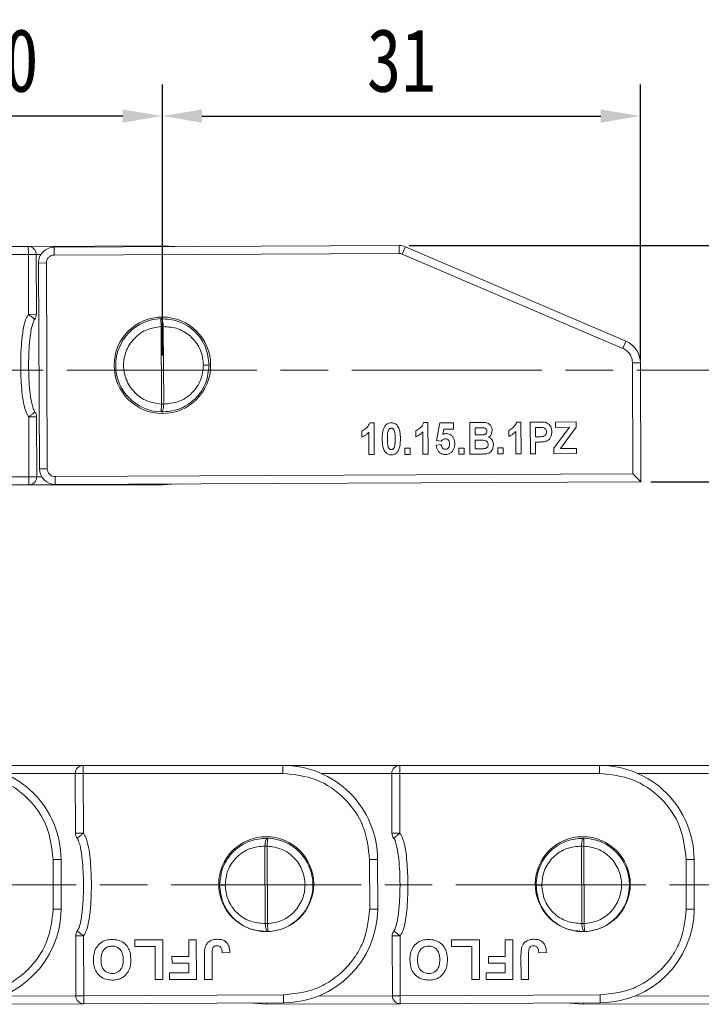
# Model space of a CAD drawing. Header units: millimetres. Extents: x 3188 to 3546, y -304 to -51.
# Tile 12 of 27: x 3345 to 3388, y -197 to -135. Entities that reach past the tile are written whole.
import ezdxf

# ---------------------------------------------------------------- set-up
doc = ezdxf.new("R2010")
doc.units = ezdxf.units.MM
doc.linetypes.add('ACAD_ISO08W100', pattern=[36, 24, -3, 6, -3])
doc.linetypes.add('CENTER', pattern=[0.6, 0.375, -0.075, 0.075, -0.075])
doc.layers.add('中心线', color=1, linetype='CENTER', lineweight=25)
doc.styles.get("Standard").update_dxf_attribs({"font": '仿宋_GB2312.ttf', "width": 0.8})
doc.dimstyles.new('ISO-10', dxfattribs={"dimtxt": 4, "dimasz": 2.5, "dimexe": 2, "dimexo": 0.625, "dimgap": 1.5, "dimtad": 1, "dimtoh": 1, "dimdsep": 46, "dimtxsty": 'Standard', "dimcen": 2.5, "dimadec": 0, "dimazin": 0, "dimtfac": 1, "dimtmove": 0, "dimatfit": 3, "dimfxl": 0, "dimarcsym": 0})
doc.dimstyles.new('副本ISO-10', dxfattribs={"dimtxt": 4, "dimasz": 2.5, "dimexe": 2, "dimexo": 0.625, "dimgap": 1.5, "dimtad": 1, "dimdsep": 46, "dimtxsty": 'Standard', "dimcen": 2.5, "dimadec": 0, "dimazin": 0, "dimtfac": 1, "dimtmove": 0, "dimatfit": 3, "dimfxl": 0, "dimarcsym": 0})

# ---------------------------------------------------------------- blocks, each defined once
blk = doc.blocks.new('*D206')
at = {"color": 0, "lineweight": -2}
for p, q in [((3353.907, -155.816), (3353.907, -138.689)), ((3384.109, -156.113), (3384.109, -138.689)), ((3356.407, -140.689), (3381.609, -140.689))]:
    blk.add_line(p, q, dxfattribs=at)
at = {"color": 0, "lineweight": 9}
for points in [[(3356.407, -140.272), (3356.407, -141.106), (3353.907, -140.689)], [(3381.609, -140.272), (3381.609, -141.106), (3384.109, -140.689)]]:
    blk.add_solid(points, dxfattribs=at)
at = {"layer": 'Defpoints', "color": 0, "lineweight": 9}
for p in [(3384.109, -140.689), (3353.907, -156.441), (3384.109, -156.738)]:
    blk.add_point(p, dxfattribs=at)
at = {"color": 0, "lineweight": 9, "insert": (3369.008, -137.189), "char_height": 4, "attachment_point": 5}
blk.add_mtext('31', dxfattribs=at)
blk = doc.blocks.new('*D207')
at = {"color": 0, "lineweight": -2}
for p, q in [((3333.907, -155.862), (3333.907, -138.689)), ((3353.907, -155.816), (3353.907, -138.689)), ((3351.407, -140.689), (3336.407, -140.689))]:
    blk.add_line(p, q, dxfattribs=at)
at = {"color": 0, "lineweight": 9}
for points in [[(3336.407, -140.272), (3336.407, -141.106), (3333.907, -140.689)], [(3351.407, -140.272), (3351.407, -141.106), (3353.907, -140.689)]]:
    blk.add_solid(points, dxfattribs=at)
at = {"layer": 'Defpoints', "color": 0, "lineweight": 9}
for p in [(3333.907, -140.689), (3333.907, -156.487), (3353.907, -156.441)]:
    blk.add_point(p, dxfattribs=at)
at = {"color": 0, "lineweight": 9, "insert": (3343.907, -137.189), "char_height": 4, "attachment_point": 5}
blk.add_mtext('20', dxfattribs=at)
blk = doc.blocks.new('*D220')
at = {"color": 0, "lineweight": -2}
for p, q in [((3369.495, -148.872), (3532.614, -148.872)), ((3530.614, -194.229), (3530.614, -151.372)), ((3507.919, -196.729), (3532.614, -196.729))]:
    blk.add_line(p, q, dxfattribs=at)
at = {"color": 0, "lineweight": 9}
for points in [[(3530.197, -151.372), (3531.03, -151.372), (3530.614, -148.872)], [(3530.197, -194.229), (3531.03, -194.229), (3530.614, -196.729)]]:
    blk.add_solid(points, dxfattribs=at)
at = {"layer": 'Defpoints', "color": 0, "lineweight": 9}
for p in [(3368.87, -148.872), (3530.614, -148.872), (3507.294, -196.729)]:
    blk.add_point(p, dxfattribs=at)
at = {"color": 0, "lineweight": 9, "insert": (3527.114, -172.801), "char_height": 4, "attachment_point": 5, "rotation": 90}
blk.add_mtext('2R+15', dxfattribs=at)
blk = doc.blocks.new('*D221')
at = {"color": 0, "lineweight": -2}
for p, q in [((3371.523, -148.872), (3418.173, -148.872)), ((3416.173, -151.372), (3416.173, -161.303)), ((3384.766, -163.803), (3418.173, -163.803))]:
    blk.add_line(p, q, dxfattribs=at)
at = {"color": 0, "lineweight": 9}
for points in [[(3415.757, -151.372), (3416.59, -151.372), (3416.173, -148.872)], [(3415.757, -161.303), (3416.59, -161.303), (3416.173, -163.803)]]:
    blk.add_solid(points, dxfattribs=at)
at = {"layer": 'Defpoints', "color": 0, "lineweight": 9}
for p in [(3370.898, -148.872), (3384.141, -163.803), (3416.173, -163.803)]:
    blk.add_point(p, dxfattribs=at)
at = {"color": 0, "lineweight": 9, "insert": (3412.673, -156.337), "char_height": 4, "attachment_point": 5, "rotation": 90}
blk.add_mtext('15', dxfattribs=at)

msp = doc.modelspace()

# ---------------------------------------------------------------- linework, layer by layer
at = {"color": 7, "linetype": 'Continuous', "lineweight": 15}
for p, q in [((3345.436, -148.931), (3332.816, -148.989)), ((3353.873, -148.893), (3345.436, -148.931)), ((3345.439, -149.431), (3345.436, -148.931)), ((3368.865, -148.872), (3347.073, -148.972)), ((3347.073, -148.972), (3347.075, -149.472)), ((3353.873, -148.893), (3354.724, -148.937)), ((3353.873, -148.893), (3353.873, -148.941)), ((3368.865, -148.872), (3368.868, -149.372)), ((3369.263, -148.953), (3369.067, -149.413)), ((3383.197, -154.915), (3369.263, -148.953)), ((3332.817, -149.489), (3345.439, -149.431)), ((3345.939, -149.43), (3345.439, -149.431)), ((3345.447, -153.22), (3345.439, -149.431)), ((3345.939, -149.429), (3346.239, -149.428)), ((3345.947, -153.219), (3345.939, -149.43)), ((3347.075, -149.472), (3368.868, -149.372)), ((3369.067, -149.413), (3383, -155.375)), ((3346.578, -149.974), (3346.078, -149.977)), ((3346.078, -149.977), (3346.137, -162.976)), ((3346.637, -162.974), (3346.578, -149.974)), ((3345.447, -153.22), (3345.947, -153.219)), ((3353.822, -153.992), (3353.804, -153.493)), ((3353.844, -158.89), (3353.822, -153.992)), ((3353.822, -153.992), (3353.967, -153.992)), ((3353.99, -158.889), (3353.967, -153.992)), ((3383, -155.375), (3383.197, -154.915)), ((3356.857, -156.427), (3356.503, -156.429)), ((3384.107, -156.288), (3383.607, -156.29)), ((3383.607, -156.29), (3383.639, -163.305)), ((3384.141, -163.803), (3384.107, -156.288)), ((3353.831, -159.39), (3353.844, -158.89)), ((3353.844, -158.89), (3353.99, -158.889)), ((3345.962, -159.699), (3345.462, -159.7)), ((3345.471, -163.489), (3345.462, -159.7)), ((3345.971, -163.488), (3345.962, -159.699)), ((3367.278, -160.08), (3367.005, -160.081)), ((3367.278, -160.08), (3367.287, -162.08)), ((3370.688, -160.064), (3370.416, -160.065)), ((3370.688, -160.064), (3370.697, -162.064)), ((3371.232, -161.194), (3371.432, -160.086)), ((3371.432, -160.086), (3372.304, -160.082)), ((3371.7, -160.47), (3371.633, -160.823)), ((3372.305, -160.467), (3371.7, -160.47)), ((3372.304, -160.082), (3372.305, -160.467)), ((3373.329, -160.052), (3374.044, -160.049)), ((3373.338, -162.052), (3373.329, -160.052)), ((3373.664, -160.384), (3373.885, -160.383)), ((3373.666, -160.845), (3373.664, -160.384)), ((3376.56, -160.037), (3376.287, -160.039)), ((3376.56, -160.037), (3376.569, -162.037)), ((3377.15, -160.035), (3377.725, -160.032)), ((3377.159, -162.035), (3377.15, -160.035)), ((3377.484, -160.366), (3377.674, -160.366)), ((3377.487, -160.956), (3377.484, -160.366)), ((3378.644, -161.669), (3379.622, -160.357)), ((3378.739, -160.027), (3380.047, -160.021)), ((3378.741, -160.361), (3378.739, -160.027)), ((3379.622, -160.357), (3378.741, -160.361)), ((3380.049, -160.355), (3379.052, -161.693)), ((3380.047, -160.021), (3380.049, -160.355)), ((3366.513, -160.981), (3366.511, -160.596)), ((3366.954, -162.081), (3366.947, -160.657)), ((3369.923, -160.965), (3369.921, -160.58)), ((3370.364, -162.066), (3370.357, -160.642)), ((3373.918, -160.844), (3373.666, -160.845)), ((3375.795, -160.938), (3375.793, -160.554)), ((3376.236, -162.039), (3376.229, -160.615)), ((3377.702, -160.955), (3377.487, -160.956)), ((3369.234, -161.686), (3369.567, -161.685)), ((3369.236, -162.071), (3369.234, -161.686)), ((3369.567, -161.685), (3369.569, -162.069)), ((3371.207, -161.49), (3371.515, -161.445)), ((3371.525, -161.24), (3371.232, -161.194)), ((3372.644, -161.671), (3372.978, -161.669)), ((3372.646, -162.055), (3372.644, -161.671)), ((3372.978, -161.669), (3372.979, -162.054)), ((3373.668, -161.179), (3373.981, -161.177)), ((3373.67, -161.717), (3373.668, -161.179)), ((3374.029, -161.716), (3373.67, -161.717)), ((3375.106, -161.659), (3375.439, -161.658)), ((3375.107, -162.044), (3375.106, -161.659)), ((3375.439, -161.658), (3375.441, -162.042)), ((3377.728, -161.288), (3377.489, -161.289)), ((3377.492, -162.033), (3377.489, -161.289)), ((3378.646, -162.028), (3378.644, -161.669)), ((3379.052, -161.693), (3380.08, -161.688)), ((3380.08, -161.688), (3380.082, -162.021)), ((3367.287, -162.08), (3366.954, -162.081)), ((3369.569, -162.069), (3369.236, -162.071)), ((3370.697, -162.064), (3370.364, -162.066)), ((3372.979, -162.054), (3372.646, -162.055)), ((3373.338, -162.052), (3373.942, -162.049)), ((3375.441, -162.042), (3375.107, -162.044)), ((3376.569, -162.037), (3376.236, -162.039)), ((3377.159, -162.035), (3377.492, -162.033)), ((3380.082, -162.021), (3378.646, -162.028)), ((3346.637, -162.974), (3346.137, -162.976)), ((3332.85, -163.489), (3345.471, -163.489)), ((3345.471, -163.489), (3345.971, -163.488)), ((3345.471, -163.989), (3345.471, -163.489)), ((3346.281, -163.489), (3345.971, -163.489)), ((3383.639, -163.305), (3347.139, -163.472)), ((3347.139, -163.472), (3347.142, -163.972)), ((3383.639, -163.305), (3384.141, -163.803)), ((3332.85, -163.989), (3345.471, -163.989)), ((3345.471, -163.989), (3353.907, -163.989)), ((3347.142, -163.972), (3384.141, -163.803)), ((3354.793, -163.937), (3353.907, -163.989)), ((3353.907, -163.989), (3353.907, -163.941)), ((3348.905, -181.727), (3341.526, -181.727)), ((3343.93, -182.227), (3348.405, -182.227)), ((3348.905, -182.227), (3348.405, -182.228)), ((3348.405, -182.228), (3348.414, -186.017)), ((3361.526, -181.727), (3348.905, -181.727)), ((3348.905, -181.727), (3348.905, -182.227)), ((3348.905, -182.227), (3348.914, -186.016)), ((3361.526, -182.227), (3348.905, -182.227)), ((3361.526, -182.227), (3361.526, -181.727)), ((3368.905, -181.727), (3361.526, -181.727)), ((3363.93, -182.227), (3368.405, -182.227)), ((3368.905, -182.227), (3368.405, -182.228)), ((3368.405, -182.228), (3368.414, -186.017)), ((3381.526, -181.727), (3368.905, -181.727)), ((3368.905, -181.727), (3368.905, -182.227)), ((3368.905, -182.227), (3368.914, -186.016)), ((3381.526, -182.227), (3368.905, -182.227)), ((3381.526, -182.227), (3381.526, -181.727)), ((3388.905, -181.727), (3381.526, -181.727)), ((3383.93, -182.227), (3388.405, -182.227)), ((3348.414, -186.017), (3348.914, -186.016)), ((3368.414, -186.017), (3368.914, -186.016)), ((3360.545, -186.326), (3360.532, -186.826)), ((3380.545, -186.326), (3380.532, -186.826)), ((3360.387, -186.826), (3360.409, -191.724)), ((3360.532, -186.826), (3360.387, -186.826)), ((3360.532, -186.826), (3360.555, -191.723)), ((3380.387, -186.826), (3380.409, -191.724)), ((3380.532, -186.826), (3380.387, -186.826)), ((3380.532, -186.826), (3380.555, -191.723)), ((3347.004, -187.679), (3347.504, -187.678)), ((3347.011, -190.807), (3347.004, -187.679)), ((3347.511, -190.809), (3347.504, -187.678)), ((3367.004, -187.679), (3367.504, -187.678)), ((3367.011, -190.807), (3367.004, -187.679)), ((3367.511, -190.809), (3367.504, -187.678)), ((3387.004, -187.679), (3387.504, -187.678)), ((3387.011, -190.807), (3387.004, -187.679)), ((3387.511, -190.809), (3387.504, -187.678)), ((3357.519, -189.288), (3357.873, -189.287)), ((3377.519, -189.288), (3377.873, -189.287)), ((3360.555, -191.723), (3360.409, -191.724)), ((3360.555, -191.723), (3360.572, -192.223)), ((3380.555, -191.723), (3380.409, -191.724)), ((3380.555, -191.723), (3380.572, -192.223)), ((3348.929, -192.495), (3348.429, -192.496)), ((3348.429, -192.496), (3348.438, -196.286)), ((3348.929, -192.495), (3348.938, -196.284)), ((3352.172, -192.756), (3353.935, -192.752)), ((3352.173, -193.172), (3352.172, -192.756)), ((3353.935, -192.752), (3353.94, -195.252)), ((3355.569, -192.748), (3356.05, -192.747)), ((3355.572, -193.806), (3355.569, -192.748)), ((3356.05, -192.747), (3356.056, -195.247)), ((3368.929, -192.495), (3368.429, -192.496)), ((3368.429, -192.496), (3368.438, -196.286)), ((3368.929, -192.495), (3368.938, -196.284)), ((3372.172, -192.756), (3373.935, -192.752)), ((3372.173, -193.172), (3372.172, -192.756)), ((3373.935, -192.752), (3373.94, -195.252)), ((3375.569, -192.748), (3376.05, -192.747)), ((3375.572, -193.806), (3375.569, -192.748)), ((3376.05, -192.747), (3376.056, -195.247)), ((3353.455, -193.17), (3352.173, -193.172)), ((3353.46, -195.253), (3353.455, -193.17)), ((3373.455, -193.17), (3372.173, -193.172)), ((3373.46, -195.253), (3373.455, -193.17)), ((3354.514, -193.808), (3355.572, -193.806)), ((3354.515, -194.225), (3354.514, -193.808)), ((3356.569, -195.246), (3356.565, -193.67)), ((3357.046, -193.627), (3357.049, -195.245)), ((3357.687, -193.577), (3358.167, -193.543)), ((3374.514, -193.808), (3375.572, -193.806)), ((3374.515, -194.225), (3374.514, -193.808)), ((3376.569, -195.246), (3376.565, -193.67)), ((3377.046, -193.627), (3377.049, -195.245)), ((3377.687, -193.577), (3378.167, -193.543)), ((3355.573, -194.222), (3354.515, -194.225)), ((3355.574, -194.831), (3355.573, -194.222)), ((3375.573, -194.222), (3374.515, -194.225)), ((3375.574, -194.831), (3375.573, -194.222)), ((3353.94, -195.252), (3353.46, -195.253)), ((3354.356, -194.834), (3355.574, -194.831)), ((3354.357, -195.251), (3354.356, -194.834)), ((3356.056, -195.247), (3354.357, -195.251)), ((3357.049, -195.245), (3356.569, -195.246)), ((3373.94, -195.252), (3373.46, -195.253)), ((3374.356, -194.834), (3375.574, -194.831)), ((3374.357, -195.251), (3374.356, -194.834)), ((3376.056, -195.247), (3374.357, -195.251)), ((3377.049, -195.245), (3376.569, -195.246)), ((3348.438, -196.287), (3343.742, -196.308)), ((3348.438, -196.286), (3348.938, -196.284)), ((3361.559, -196.227), (3348.938, -196.284)), ((3348.938, -196.284), (3348.94, -196.784)), ((3368.438, -196.287), (3363.742, -196.308)), ((3368.438, -196.286), (3368.938, -196.284)), ((3381.559, -196.227), (3368.938, -196.284)), ((3368.938, -196.284), (3368.94, -196.784)), ((3388.438, -196.287), (3383.742, -196.308)), ((3340.504, -196.823), (3348.94, -196.784)), ((3348.94, -196.784), (3361.56, -196.727)), ((3360.504, -196.823), (3359.332, -196.737)), ((3360.504, -196.823), (3360.503, -196.732)), ((3360.504, -196.823), (3368.94, -196.784)), ((3368.94, -196.784), (3381.56, -196.727)), ((3380.504, -196.823), (3379.332, -196.737)), ((3380.504, -196.823), (3380.503, -196.732)), ((3380.504, -196.823), (3388.94, -196.784))]:
    msp.add_line(p, q, dxfattribs=at)
for centre, radius in [((3353.907, -156.441), 3.05), ((3360.469, -189.229), 3), ((3380.469, -189.229), 3)]:
    msp.add_circle(centre, radius, dxfattribs=at)
for centre, radius, start, end in [((3345.439, -149.431), 0.5, 0.13097, 90.26194), ((3347.078, -149.972), 1, 90.26194, 180.26194), ((3368.87, -149.872), 1, 66.83325, 90.26194), ((3345.447, -153.22), 0.5, 322.31838, 0.13097), ((3353.907, -156.441), 2.95, 92.00621, 268.51767), ((3382.607, -156.294), 1.5, 0.26194, 66.83325), ((3353.907, -156.441), 2.95, 0.13097, 0.26194), ((3345.462, -159.7), 0.5, 0.13097, 37.94357), ((3347.137, -162.972), 1, 180.26194, 270.26194), ((3345.471, -163.489), 0.5, 270, 0.13097), ((3341.54, -187.691), 5.964, 0.13097, 90.13097), ((3348.905, -182.227), 0.5, 90, 180.13097), ((3361.54, -187.691), 5.964, 0.13097, 90.13097), ((3368.905, -182.227), 0.5, 90, 180.13097), ((3381.54, -187.691), 5.964, 0.13097, 90.13097), ((3348.914, -186.016), 0.5, 180.13097, 217.94357), ((3368.914, -186.016), 0.5, 180.13097, 217.94357), ((3360.469, -189.275), 2.95, 272.00621, 88.51767), ((3380.469, -189.275), 2.95, 272.00621, 88.51767), ((3360.469, -189.275), 2.95, 180.13097, 180.26194), ((3380.469, -189.275), 2.95, 180.13097, 180.26194), ((3341.547, -190.762), 5.964, 270.13097, 359.55468), ((3361.547, -190.762), 5.964, 270.13097, 359.55468), ((3381.547, -190.762), 5.964, 270.13097, 359.55468), ((3348.929, -192.495), 0.5, 142.31838, 180.13097), ((3368.929, -192.495), 0.5, 142.31838, 180.13097), ((3348.938, -196.284), 0.5, 180.13097, 270.26194), ((3368.938, -196.284), 0.5, 180.13097, 270.26194)]:
    msp.add_arc(centre, radius, start, end, dxfattribs=at)
for points, knots in [([(3346.578, -149.974), (3346.584, -149.911), (3346.594, -149.815), (3346.656, -149.698), (3346.719, -149.618), (3346.799, -149.553), (3346.915, -149.49), (3347.013, -149.479), (3347.075, -149.472)], [0, 0, 0, 0, 0.239444, 0.36822, 0.499999, 0.628777, 0.760556, 1, 1, 1, 1]), ([(3345.462, -159.7), (3345.427, -159.647), (3345.349, -159.532), (3345.124, -158.955), (3345.001, -157.91), (3344.944, -156.663), (3344.965, -155.623), (3345.023, -154.79), (3345.12, -154.114), (3345.245, -153.572), (3345.381, -153.337), (3345.447, -153.22)], [0, 0, 0, 0, 0.028805, 0.062802, 0.27898, 0.499867, 0.62979, 0.749979, 0.877651, 0.939679, 1, 1, 1, 1]), ([(3345.843, -153.526), (3345.838, -153.522), (3345.831, -153.516), (3345.783, -153.48), (3345.733, -153.441), (3345.668, -153.391), (3345.576, -153.32), (3345.497, -153.259), (3345.447, -153.22)], [0, 0, 0, 0, 0.230756, 0.3578667, 0.5000539, 0.6199613, 0.760565, 1, 1, 1, 1]), ([(3345.857, -159.392), (3345.837, -159.362), (3345.792, -159.291), (3345.719, -159.101), (3345.614, -158.69), (3345.49, -157.787), (3345.443, -156.682), (3345.467, -155.525), (3345.545, -154.619), (3345.647, -153.977), (3345.779, -153.628), (3345.824, -153.556), (3345.843, -153.526)], [0, 0, 0, 0, 0.017955, 0.042504, 0.101636, 0.231293, 0.500013, 0.65744, 0.813011, 0.957617, 0.98211, 1, 1, 1, 1]), ([(3353.804, -153.493), (3353.817, -153.496), (3353.834, -153.499), (3353.854, -153.519), (3353.878, -153.55), (3353.907, -153.611), (3353.935, -153.715), (3353.957, -153.831), (3353.963, -153.928), (3353.967, -153.992)], [0, 0, 0, 0, 0.173251, 0.223905, 0.250466, 0.499859, 0.632766, 0.760218, 1, 1, 1, 1]), ([(3353.804, -153.493), (3354.182, -153.52), (3354.777, -153.563), (3355.487, -153.926), (3355.977, -154.308), (3356.365, -154.774), (3356.749, -155.469), (3356.814, -156.049), (3356.857, -156.427)], [0, 0, 0, 0, 0.242475, 0.381394, 0.50509, 0.638205, 0.764495, 1, 1, 1, 1]), ([(3353.844, -158.89), (3353.543, -158.849), (3352.916, -158.765), (3352.109, -158.196), (3351.579, -157.383), (3351.401, -156.452), (3351.571, -155.52), (3352.093, -154.702), (3352.895, -154.126), (3353.521, -154.036), (3353.822, -153.992)], [0, 0, 0, 0, 0.120249, 0.25, 0.379751, 0.5, 0.620249, 0.75, 0.879751, 1, 1, 1, 1]), ([(3353.967, -153.992), (3354.281, -154.015), (3354.765, -154.05), (3355.356, -154.345), (3355.762, -154.659), (3356.092, -155.051), (3356.412, -155.628), (3356.467, -156.115), (3356.503, -156.429)], [0, 0, 0, 0, 0.243932, 0.37608, 0.507278, 0.637157, 0.766033, 1, 1, 1, 1]), ([(3383, -155.375), (3383.084, -155.419), (3383.256, -155.51), (3383.451, -155.735), (3383.582, -156.001), (3383.599, -156.195), (3383.607, -156.29)], [0, 0, 0, 0, 0.244652, 0.5, 0.755348, 1, 1, 1, 1]), ([(3356.857, -156.434), (3356.817, -156.812), (3356.755, -157.392), (3356.378, -158.089), (3355.994, -158.557), (3355.507, -158.942), (3354.802, -159.31), (3354.209, -159.359), (3353.831, -159.39)], [0, 0, 0, 0, 0.2355373, 0.3618, 0.4949151, 0.6185853, 0.757497, 1, 1, 1, 1]), ([(3356.503, -156.429), (3356.47, -156.743), (3356.419, -157.231), (3356.105, -157.81), (3355.778, -158.205), (3355.376, -158.523), (3354.787, -158.824), (3354.304, -158.864), (3353.99, -158.889)], [0, 0, 0, 0, 0.233967, 0.362712, 0.492722, 0.623787, 0.756068, 1, 1, 1, 1]), ([(3353.99, -158.889), (3353.986, -158.953), (3353.981, -159.05), (3353.96, -159.167), (3353.935, -159.264), (3353.903, -159.335), (3353.865, -159.382), (3353.844, -159.387), (3353.831, -159.39)], [0, 0, 0, 0, 0.240065, 0.367339, 0.499899, 0.716085, 0.833469, 1, 1, 1, 1]), ([(3345.462, -159.7), (3345.512, -159.661), (3345.591, -159.6), (3345.682, -159.528), (3345.746, -159.478), (3345.796, -159.439), (3345.844, -159.402), (3345.852, -159.396), (3345.857, -159.392)], [0, 0, 0, 0, 0.239435, 0.380089, 0.499946, 0.642148, 0.769264, 1, 1, 1, 1]), ([(3366.511, -160.596), (3366.599, -160.547), (3366.765, -160.453), (3366.934, -160.266), (3366.986, -160.132), (3367.005, -160.081)], [0, 0, 0, 0, 0.411121, 0.778905, 1, 1, 1, 1]), ([(3367.795, -161.087), (3367.799, -160.953), (3367.805, -160.749), (3367.861, -160.473), (3367.931, -160.345), (3367.966, -160.28)], [0, 0, 0, 0, 0.47944, 0.73441, 1, 1, 1, 1]), ([(3367.966, -160.28), (3368.01, -160.23), (3368.092, -160.135), (3368.245, -160.081), (3368.335, -160.076), (3368.368, -160.075)], [0, 0, 0, 0, 0.419942, 0.793253, 1, 1, 1, 1]), ([(3368.165, -160.605), (3368.173, -160.579), (3368.189, -160.525), (3368.232, -160.459), (3368.291, -160.421), (3368.338, -160.41), (3368.364, -160.408), (3368.369, -160.408)], [0, 0, 0, 0, 0.270336, 0.544349, 0.745724, 0.94674, 1, 1, 1, 1]), ([(3368.368, -160.075), (3368.436, -160.081), (3368.555, -160.091), (3368.692, -160.179), (3368.748, -160.248), (3368.772, -160.278)], [0, 0, 0, 0, 0.430906, 0.754029, 1, 1, 1, 1]), ([(3368.369, -160.408), (3368.393, -160.41), (3368.436, -160.415), (3368.492, -160.447), (3368.548, -160.516), (3368.594, -160.655), (3368.613, -160.856), (3368.615, -161.01), (3368.616, -161.087)], [0, 0, 0, 0, 0.088965, 0.162866, 0.236888, 0.419326, 0.70726, 1, 1, 1, 1]), ([(3368.772, -160.278), (3368.817, -160.365), (3368.903, -160.532), (3368.941, -160.812), (3368.946, -160.994), (3368.949, -161.086)], [0, 0, 0, 0, 0.3470586, 0.6704443, 1, 1, 1, 1]), ([(3369.921, -160.58), (3370.009, -160.531), (3370.175, -160.438), (3370.345, -160.251), (3370.396, -160.116), (3370.416, -160.065)], [0, 0, 0, 0, 0.411121, 0.778905, 1, 1, 1, 1]), ([(3373.885, -160.383), (3373.918, -160.383), (3373.985, -160.383), (3374.095, -160.382), (3374.171, -160.386), (3374.214, -160.388)], [0, 0, 0, 0, 0.303905, 0.607808, 1, 1, 1, 1]), ([(3374.044, -160.049), (3374.182, -160.045), (3374.375, -160.039), (3374.585, -160.168), (3374.685, -160.298), (3374.736, -160.431), (3374.74, -160.518), (3374.742, -160.549)], [0, 0, 0, 0, 0.410585, 0.572731, 0.734465, 0.906674, 1, 1, 1, 1]), ([(3374.214, -160.388), (3374.244, -160.394), (3374.294, -160.403), (3374.353, -160.446), (3374.39, -160.499), (3374.406, -160.556), (3374.408, -160.593), (3374.409, -160.608)], [0, 0, 0, 0, 0.27443, 0.466339, 0.658305, 0.857148, 1, 1, 1, 1]), ([(3375.793, -160.554), (3375.881, -160.504), (3376.047, -160.411), (3376.216, -160.224), (3376.268, -160.089), (3376.287, -160.039)], [0, 0, 0, 0, 0.411121, 0.778905, 1, 1, 1, 1]), ([(3377.674, -160.366), (3377.707, -160.366), (3377.771, -160.366), (3377.865, -160.368), (3377.926, -160.375), (3377.956, -160.378)], [0, 0, 0, 0, 0.353318, 0.676093, 1, 1, 1, 1]), ([(3377.725, -160.032), (3377.795, -160.032), (3377.902, -160.033), (3378.045, -160.04), (3378.115, -160.054), (3378.151, -160.06)], [0, 0, 0, 0, 0.497913, 0.747998, 1, 1, 1, 1]), ([(3377.956, -160.378), (3377.989, -160.388), (3378.056, -160.407), (3378.13, -160.48), (3378.172, -160.567), (3378.176, -160.627), (3378.178, -160.656)], [0, 0, 0, 0, 0.261023, 0.535214, 0.775029, 1, 1, 1, 1]), ([(3378.151, -160.06), (3378.199, -160.081), (3378.295, -160.121), (3378.406, -160.243), (3378.497, -160.418), (3378.506, -160.563), (3378.511, -160.649)], [0, 0, 0, 0, 0.211715, 0.416012, 0.656039, 1, 1, 1, 1]), ([(3366.947, -160.657), (3366.902, -160.706), (3366.818, -160.797), (3366.67, -160.906), (3366.565, -160.955), (3366.513, -160.981)], [0, 0, 0, 0, 0.367019, 0.679786, 1, 1, 1, 1]), ([(3368.377, -162.1), (3368.309, -162.094), (3368.178, -162.081), (3368.023, -161.97), (3367.896, -161.803), (3367.809, -161.501), (3367.8, -161.248), (3367.795, -161.087)], [0, 0, 0, 0, 0.154712, 0.295547, 0.420761, 0.630514, 1, 1, 1, 1]), ([(3368.129, -161.089), (3368.129, -161.023), (3368.13, -160.909), (3368.138, -160.746), (3368.156, -160.652), (3368.165, -160.605)], [0, 0, 0, 0, 0.4111572, 0.7045317, 1, 1, 1, 1]), ([(3368.375, -161.767), (3368.351, -161.765), (3368.307, -161.76), (3368.251, -161.728), (3368.195, -161.657), (3368.149, -161.517), (3368.132, -161.316), (3368.13, -161.165), (3368.129, -161.089)], [0, 0, 0, 0, 0.090907, 0.165022, 0.239342, 0.428327, 0.712043, 1, 1, 1, 1]), ([(3368.616, -161.087), (3368.615, -161.154), (3368.614, -161.268), (3368.606, -161.43), (3368.588, -161.523), (3368.579, -161.57)], [0, 0, 0, 0, 0.4125051, 0.705193, 1, 1, 1, 1]), ([(3368.949, -161.086), (3368.945, -161.219), (3368.94, -161.424), (3368.884, -161.701), (3368.814, -161.83), (3368.778, -161.895)], [0, 0, 0, 0, 0.478077, 0.733716, 1, 1, 1, 1]), ([(3370.357, -160.642), (3370.312, -160.691), (3370.228, -160.782), (3370.08, -160.89), (3369.976, -160.94), (3369.923, -160.965)], [0, 0, 0, 0, 0.367019, 0.679786, 1, 1, 1, 1]), ([(3371.787, -161.085), (3371.753, -161.089), (3371.686, -161.097), (3371.595, -161.156), (3371.549, -161.211), (3371.525, -161.24)], [0, 0, 0, 0, 0.321077, 0.641931, 1, 1, 1, 1]), ([(3371.633, -160.823), (3371.662, -160.806), (3371.72, -160.773), (3371.798, -160.754), (3371.845, -160.752), (3371.858, -160.751)], [0, 0, 0, 0, 0.4169364, 0.8367232, 1, 1, 1, 1]), ([(3372.053, -161.407), (3372.05, -161.359), (3372.046, -161.282), (3372.002, -161.184), (3371.94, -161.124), (3371.864, -161.089), (3371.812, -161.086), (3371.787, -161.085)], [0, 0, 0, 0, 0.303748, 0.485983, 0.669145, 0.842211, 1, 1, 1, 1]), ([(3371.858, -160.751), (3371.922, -160.758), (3372.043, -160.77), (3372.201, -160.883), (3372.319, -161.039), (3372.378, -161.223), (3372.384, -161.344), (3372.387, -161.397)], [0, 0, 0, 0, 0.2038817, 0.3881703, 0.6066878, 0.8293876, 1, 1, 1, 1]), ([(3374.198, -160.836), (3374.164, -160.838), (3374.101, -160.843), (3374.008, -160.844), (3373.948, -160.844), (3373.918, -160.844)], [0, 0, 0, 0, 0.357914, 0.678923, 1, 1, 1, 1]), ([(3374.409, -160.608), (3374.406, -160.641), (3374.402, -160.696), (3374.359, -160.763), (3374.305, -160.806), (3374.249, -160.828), (3374.211, -160.834), (3374.198, -160.836)], [0, 0, 0, 0, 0.28376, 0.476994, 0.669884, 0.879653, 1, 1, 1, 1]), ([(3374.742, -160.549), (3374.735, -160.616), (3374.724, -160.737), (3374.641, -160.893), (3374.558, -160.954), (3374.518, -160.984)], [0, 0, 0, 0, 0.396713, 0.709995, 1, 1, 1, 1]), ([(3374.518, -160.984), (3374.571, -161.009), (3374.672, -161.058), (3374.768, -161.193), (3374.816, -161.331), (3374.821, -161.423), (3374.823, -161.466)], [0, 0, 0, 0, 0.284704, 0.546526, 0.792713, 1, 1, 1, 1]), ([(3376.229, -160.615), (3376.184, -160.664), (3376.1, -160.755), (3375.951, -160.863), (3375.847, -160.913), (3375.795, -160.938)], [0, 0, 0, 0, 0.367019, 0.679786, 1, 1, 1, 1]), ([(3378.178, -160.656), (3378.176, -160.69), (3378.171, -160.754), (3378.126, -160.839), (3378.061, -160.901), (3377.919, -160.96), (3377.796, -160.957), (3377.702, -160.955)], [0, 0, 0, 0, 0.156446, 0.295234, 0.434161, 0.569811, 1, 1, 1, 1]), ([(3378.511, -160.649), (3378.507, -160.734), (3378.498, -160.884), (3378.397, -161.075), (3378.264, -161.201), (3378.156, -161.24), (3378.109, -161.258)], [0, 0, 0, 0, 0.321413, 0.564125, 0.808245, 1, 1, 1, 1]), ([(3368.579, -161.57), (3368.571, -161.596), (3368.556, -161.65), (3368.513, -161.716), (3368.453, -161.754), (3368.407, -161.766), (3368.381, -161.767), (3368.375, -161.767)], [0, 0, 0, 0, 0.270336, 0.544349, 0.745724, 0.94674, 1, 1, 1, 1]), ([(3371.789, -162.085), (3371.721, -162.08), (3371.597, -162.07), (3371.438, -161.979), (3371.32, -161.847), (3371.238, -161.68), (3371.218, -161.553), (3371.207, -161.49)], [0, 0, 0, 0, 0.2199028, 0.4014828, 0.5824839, 0.7909294, 1, 1, 1, 1]), ([(3371.515, -161.445), (3371.525, -161.496), (3371.54, -161.581), (3371.61, -161.679), (3371.69, -161.741), (3371.754, -161.748), (3371.784, -161.751)], [0, 0, 0, 0, 0.347863, 0.5734, 0.80006, 1, 1, 1, 1]), ([(3371.784, -161.751), (3371.818, -161.748), (3371.885, -161.741), (3371.966, -161.683), (3372.025, -161.6), (3372.05, -161.504), (3372.052, -161.436), (3372.053, -161.407)], [0, 0, 0, 0, 0.205677, 0.40669, 0.585103, 0.820111, 1, 1, 1, 1]), ([(3372.387, -161.397), (3372.384, -161.447), (3372.38, -161.536), (3372.343, -161.684), (3372.293, -161.772), (3372.263, -161.825)], [0, 0, 0, 0, 0.329324, 0.594686, 1, 1, 1, 1]), ([(3373.981, -161.177), (3374.047, -161.178), (3374.161, -161.179), (3374.304, -161.191), (3374.396, -161.236), (3374.451, -161.295), (3374.484, -161.369), (3374.488, -161.422), (3374.489, -161.45)], [0, 0, 0, 0, 0.302374, 0.517972, 0.638918, 0.760501, 0.874004, 1, 1, 1, 1]), ([(3374.295, -161.702), (3374.262, -161.706), (3374.201, -161.713), (3374.112, -161.715), (3374.057, -161.715), (3374.029, -161.716)], [0, 0, 0, 0, 0.375882, 0.687831, 1, 1, 1, 1]), ([(3374.489, -161.45), (3374.487, -161.483), (3374.484, -161.542), (3374.444, -161.617), (3374.388, -161.669), (3374.335, -161.693), (3374.303, -161.7), (3374.295, -161.702)], [0, 0, 0, 0, 0.288281, 0.501391, 0.714464, 0.935899, 1, 1, 1, 1]), ([(3374.823, -161.466), (3374.817, -161.533), (3374.805, -161.667), (3374.72, -161.838), (3374.599, -161.961), (3374.479, -162.017), (3374.401, -162.029), (3374.375, -162.034)], [0, 0, 0, 0, 0.254708, 0.509114, 0.703741, 0.899049, 1, 1, 1, 1]), ([(3378.109, -161.258), (3378.076, -161.264), (3378.01, -161.276), (3377.883, -161.286), (3377.789, -161.287), (3377.728, -161.288)], [0, 0, 0, 0, 0.261592, 0.523093, 1, 1, 1, 1]), ([(3368.778, -161.895), (3368.735, -161.946), (3368.653, -162.04), (3368.499, -162.094), (3368.409, -162.099), (3368.377, -162.1)], [0, 0, 0, 0, 0.419942, 0.793253, 1, 1, 1, 1]), ([(3372.263, -161.825), (3372.221, -161.879), (3372.144, -161.979), (3371.972, -162.07), (3371.851, -162.08), (3371.789, -162.085)], [0, 0, 0, 0, 0.358323, 0.669316, 1, 1, 1, 1]), ([(3374.375, -162.034), (3374.303, -162.038), (3374.195, -162.045), (3374.051, -162.048), (3373.979, -162.049), (3373.942, -162.049)], [0, 0, 0, 0, 0.49946, 0.749725, 1, 1, 1, 1]), ([(3347.139, -163.472), (3347.076, -163.465), (3346.979, -163.455), (3346.863, -163.394), (3346.783, -163.33), (3346.718, -163.25), (3346.655, -163.134), (3346.644, -163.037), (3346.637, -162.974)], [0, 0, 0, 0, 0.239443, 0.369379, 0.4999997, 0.629936, 0.760557, 1, 1, 1, 1]), ([(3348.914, -186.016), (3348.864, -186.055), (3348.786, -186.116), (3348.694, -186.188), (3348.63, -186.237), (3348.58, -186.277), (3348.532, -186.313), (3348.525, -186.319), (3348.52, -186.323)], [0, 0, 0, 0, 0.239435, 0.380089, 0.499946, 0.642148, 0.769264, 1, 1, 1, 1]), ([(3348.914, -186.016), (3348.95, -186.069), (3349.028, -186.184), (3349.252, -186.761), (3349.375, -187.806), (3349.433, -189.053), (3349.411, -190.093), (3349.354, -190.926), (3349.256, -191.602), (3349.131, -192.144), (3348.996, -192.379), (3348.929, -192.495)], [0, 0, 0, 0, 0.028805, 0.062802, 0.27898, 0.499867, 0.62979, 0.749979, 0.877651, 0.939679, 1, 1, 1, 1]), ([(3368.914, -186.016), (3368.864, -186.055), (3368.786, -186.116), (3368.694, -186.188), (3368.63, -186.237), (3368.58, -186.277), (3368.532, -186.313), (3368.525, -186.319), (3368.52, -186.323)], [0, 0, 0, 0, 0.239435, 0.380089, 0.499946, 0.642148, 0.769264, 1, 1, 1, 1]), ([(3368.914, -186.016), (3368.95, -186.069), (3369.028, -186.184), (3369.252, -186.761), (3369.375, -187.806), (3369.433, -189.053), (3369.411, -190.093), (3369.354, -190.926), (3369.256, -191.602), (3369.131, -192.144), (3368.996, -192.379), (3368.929, -192.495)], [0, 0, 0, 0, 0.028805, 0.062802, 0.27898, 0.499867, 0.62979, 0.749979, 0.877651, 0.939679, 1, 1, 1, 1]), ([(3348.52, -186.323), (3348.539, -186.354), (3348.585, -186.425), (3348.658, -186.614), (3348.762, -187.026), (3348.886, -187.929), (3348.933, -189.034), (3348.909, -190.191), (3348.831, -191.097), (3348.73, -191.739), (3348.597, -192.088), (3348.552, -192.16), (3348.533, -192.19)], [0, 0, 0, 0, 0.017955, 0.042504, 0.101636, 0.231293, 0.500013, 0.65744, 0.813011, 0.957617, 0.98211, 1, 1, 1, 1]), ([(3357.519, -189.282), (3357.559, -188.904), (3357.621, -188.324), (3357.999, -187.627), (3358.383, -187.159), (3358.869, -186.773), (3359.574, -186.405), (3360.168, -186.357), (3360.545, -186.326)], [0, 0, 0, 0, 0.235537, 0.3618, 0.494915, 0.618585, 0.757497, 1, 1, 1, 1]), ([(3360.387, -186.826), (3360.39, -186.763), (3360.395, -186.666), (3360.416, -186.549), (3360.442, -186.451), (3360.473, -186.38), (3360.511, -186.334), (3360.533, -186.329), (3360.545, -186.326)], [0, 0, 0, 0, 0.240065, 0.367339, 0.499899, 0.716085, 0.833469, 1, 1, 1, 1]), ([(3368.52, -186.323), (3368.539, -186.354), (3368.585, -186.425), (3368.658, -186.614), (3368.762, -187.026), (3368.886, -187.929), (3368.933, -189.034), (3368.909, -190.191), (3368.831, -191.097), (3368.73, -191.739), (3368.597, -192.088), (3368.552, -192.16), (3368.533, -192.19)], [0, 0, 0, 0, 0.0179547, 0.0425035, 0.1016363, 0.2312931, 0.5000133, 0.6574404, 0.8130114, 0.9576165, 0.9821104, 1, 1, 1, 1]), ([(3377.519, -189.282), (3377.559, -188.904), (3377.621, -188.324), (3377.999, -187.627), (3378.383, -187.159), (3378.869, -186.773), (3379.574, -186.405), (3380.168, -186.357), (3380.545, -186.326)], [0, 0, 0, 0, 0.235537, 0.3618, 0.494915, 0.618585, 0.757497, 1, 1, 1, 1]), ([(3380.387, -186.826), (3380.39, -186.763), (3380.395, -186.666), (3380.416, -186.549), (3380.442, -186.451), (3380.473, -186.38), (3380.511, -186.334), (3380.533, -186.329), (3380.545, -186.326)], [0, 0, 0, 0, 0.240065, 0.367339, 0.499899, 0.716085, 0.833469, 1, 1, 1, 1]), ([(3357.873, -189.287), (3357.906, -188.973), (3357.957, -188.485), (3358.271, -187.905), (3358.598, -187.511), (3359.001, -187.193), (3359.589, -186.892), (3360.073, -186.852), (3360.387, -186.826)], [0, 0, 0, 0, 0.233967, 0.362712, 0.492722, 0.623787, 0.756068, 1, 1, 1, 1]), ([(3360.532, -186.826), (3360.834, -186.866), (3361.46, -186.951), (3362.267, -187.519), (3362.797, -188.332), (3362.976, -189.264), (3362.806, -190.196), (3362.283, -191.014), (3361.481, -191.59), (3360.856, -191.68), (3360.555, -191.723)], [0, 0, 0, 0, 0.120249, 0.25, 0.379751, 0.5, 0.620249, 0.75, 0.879751, 1, 1, 1, 1]), ([(3377.873, -189.287), (3377.906, -188.973), (3377.957, -188.485), (3378.271, -187.905), (3378.598, -187.511), (3379.001, -187.193), (3379.589, -186.892), (3380.073, -186.852), (3380.387, -186.826)], [0, 0, 0, 0, 0.233967, 0.362712, 0.492722, 0.623787, 0.756068, 1, 1, 1, 1]), ([(3380.532, -186.826), (3380.834, -186.866), (3381.46, -186.951), (3382.267, -187.519), (3382.797, -188.332), (3382.976, -189.264), (3382.806, -190.196), (3382.283, -191.014), (3381.481, -191.59), (3380.856, -191.68), (3380.555, -191.723)], [0, 0, 0, 0, 0.120249, 0.25, 0.379751, 0.5, 0.620249, 0.75, 0.879751, 1, 1, 1, 1]), ([(3360.572, -192.223), (3360.194, -192.196), (3359.599, -192.152), (3358.89, -191.79), (3358.4, -191.408), (3358.011, -190.942), (3357.628, -190.247), (3357.562, -189.666), (3357.519, -189.288)], [0, 0, 0, 0, 0.242475, 0.381394, 0.50509, 0.638205, 0.764495, 1, 1, 1, 1]), ([(3360.409, -191.724), (3360.095, -191.701), (3359.611, -191.666), (3359.02, -191.371), (3358.615, -191.057), (3358.284, -190.665), (3357.965, -190.088), (3357.909, -189.601), (3357.873, -189.287)], [0, 0, 0, 0, 0.243932, 0.37608, 0.507278, 0.637157, 0.766033, 1, 1, 1, 1]), ([(3380.572, -192.223), (3380.194, -192.196), (3379.599, -192.152), (3378.89, -191.79), (3378.4, -191.408), (3378.011, -190.942), (3377.628, -190.247), (3377.562, -189.666), (3377.519, -189.288)], [0, 0, 0, 0, 0.242475, 0.381394, 0.50509, 0.638205, 0.764495, 1, 1, 1, 1]), ([(3380.409, -191.724), (3380.095, -191.701), (3379.611, -191.666), (3379.02, -191.371), (3378.615, -191.057), (3378.284, -190.665), (3377.965, -190.088), (3377.909, -189.601), (3377.873, -189.287)], [0, 0, 0, 0, 0.243932, 0.37608, 0.507278, 0.637157, 0.766033, 1, 1, 1, 1]), ([(3341.559, -196.227), (3342.242, -196.153), (3343.293, -196.04), (3344.557, -195.364), (3345.427, -194.666), (3346.131, -193.8), (3346.814, -192.54), (3346.933, -191.49), (3347.011, -190.807)], [0, 0, 0, 0, 0.239602, 0.368454, 0.5, 0.631546, 0.760398, 1, 1, 1, 1]), ([(3361.559, -196.227), (3362.242, -196.153), (3363.293, -196.04), (3364.557, -195.364), (3365.427, -194.666), (3366.131, -193.8), (3366.814, -192.54), (3366.933, -191.49), (3367.011, -190.807)], [0, 0, 0, 0, 0.239602, 0.368454, 0.5, 0.631546, 0.760398, 1, 1, 1, 1]), ([(3381.559, -196.227), (3382.242, -196.153), (3383.293, -196.04), (3384.557, -195.364), (3385.427, -194.666), (3386.131, -193.8), (3386.814, -192.54), (3386.933, -191.49), (3387.011, -190.807)], [0, 0, 0, 0, 0.239602, 0.368454, 0.5, 0.631546, 0.760398, 1, 1, 1, 1]), ([(3348.533, -192.19), (3348.538, -192.194), (3348.545, -192.2), (3348.594, -192.236), (3348.644, -192.275), (3348.708, -192.325), (3348.8, -192.396), (3348.879, -192.457), (3348.929, -192.495)], [0, 0, 0, 0, 0.230756, 0.357867, 0.500054, 0.619961, 0.760565, 1, 1, 1, 1]), ([(3360.572, -192.223), (3360.559, -192.22), (3360.542, -192.217), (3360.523, -192.196), (3360.498, -192.166), (3360.469, -192.105), (3360.441, -192.001), (3360.419, -191.884), (3360.413, -191.787), (3360.409, -191.724)], [0, 0, 0, 0, 0.173251, 0.223905, 0.250466, 0.499859, 0.632766, 0.760218, 1, 1, 1, 1]), ([(3368.533, -192.19), (3368.538, -192.194), (3368.545, -192.2), (3368.594, -192.236), (3368.644, -192.275), (3368.708, -192.325), (3368.8, -192.396), (3368.879, -192.457), (3368.929, -192.495)], [0, 0, 0, 0, 0.230756, 0.357867, 0.500054, 0.619961, 0.760565, 1, 1, 1, 1]), ([(3380.572, -192.223), (3380.559, -192.22), (3380.542, -192.217), (3380.523, -192.196), (3380.498, -192.166), (3380.469, -192.105), (3380.441, -192.001), (3380.419, -191.884), (3380.413, -191.787), (3380.409, -191.724)], [0, 0, 0, 0, 0.173251, 0.223905, 0.250466, 0.499859, 0.632766, 0.760218, 1, 1, 1, 1]), ([(3349.546, -194.008), (3349.553, -193.874), (3349.565, -193.604), (3349.718, -193.217), (3349.991, -192.925), (3350.347, -192.752), (3350.595, -192.736), (3350.726, -192.727)], [0, 0, 0, 0, 0.204593, 0.411054, 0.622248, 0.800999, 1, 1, 1, 1]), ([(3350.726, -192.727), (3350.861, -192.736), (3351.132, -192.753), (3351.49, -192.937), (3351.741, -193.22), (3351.895, -193.579), (3351.91, -193.845), (3351.918, -193.991)], [0, 0, 0, 0, 0.205433, 0.413226, 0.595657, 0.776233, 1, 1, 1, 1]), ([(3356.618, -193.194), (3356.645, -193.132), (3356.705, -192.995), (3356.875, -192.835), (3357.115, -192.727), (3357.293, -192.717), (3357.393, -192.712)], [0, 0, 0, 0, 0.206451, 0.456836, 0.694177, 1, 1, 1, 1]), ([(3357.393, -192.712), (3357.498, -192.719), (3357.677, -192.73), (3357.903, -192.849), (3358.06, -193.024), (3358.152, -193.266), (3358.162, -193.447), (3358.167, -193.543)], [0, 0, 0, 0, 0.242194, 0.410832, 0.580073, 0.776537, 1, 1, 1, 1]), ([(3369.546, -194.008), (3369.553, -193.874), (3369.565, -193.604), (3369.718, -193.217), (3369.991, -192.925), (3370.347, -192.752), (3370.595, -192.736), (3370.726, -192.727)], [0, 0, 0, 0, 0.204593, 0.411054, 0.622248, 0.800999, 1, 1, 1, 1]), ([(3370.726, -192.727), (3370.861, -192.736), (3371.132, -192.753), (3371.49, -192.937), (3371.741, -193.22), (3371.895, -193.579), (3371.91, -193.845), (3371.918, -193.991)], [0, 0, 0, 0, 0.205433, 0.413226, 0.595657, 0.776233, 1, 1, 1, 1]), ([(3376.618, -193.194), (3376.645, -193.132), (3376.705, -192.995), (3376.875, -192.835), (3377.115, -192.727), (3377.293, -192.717), (3377.393, -192.712)], [0, 0, 0, 0, 0.206451, 0.456836, 0.694177, 1, 1, 1, 1]), ([(3377.393, -192.712), (3377.498, -192.719), (3377.677, -192.73), (3377.903, -192.849), (3378.06, -193.024), (3378.152, -193.266), (3378.162, -193.447), (3378.167, -193.543)], [0, 0, 0, 0, 0.242194, 0.410832, 0.580073, 0.776537, 1, 1, 1, 1]), ([(3350.027, -194.019), (3350.034, -193.884), (3350.044, -193.668), (3350.175, -193.399), (3350.347, -193.238), (3350.543, -193.154), (3350.672, -193.147), (3350.728, -193.144)], [0, 0, 0, 0, 0.319116, 0.506214, 0.694344, 0.868092, 1, 1, 1, 1]), ([(3350.728, -193.144), (3350.818, -193.152), (3350.982, -193.167), (3351.185, -193.297), (3351.34, -193.482), (3351.425, -193.731), (3351.433, -193.917), (3351.437, -194.009)], [0, 0, 0, 0, 0.213563, 0.386192, 0.558454, 0.780281, 1, 1, 1, 1]), ([(3356.565, -193.67), (3356.566, -193.603), (3356.567, -193.49), (3356.584, -193.33), (3356.607, -193.24), (3356.618, -193.194)], [0, 0, 0, 0, 0.416831, 0.706738, 1, 1, 1, 1]), ([(3357.046, -193.627), (3357.047, -193.565), (3357.05, -193.441), (3357.072, -193.287), (3357.14, -193.192), (3357.218, -193.145), (3357.296, -193.13), (3357.348, -193.129), (3357.363, -193.129)], [0, 0, 0, 0, 0.272262, 0.5466839, 0.6592528, 0.7712676, 0.9351248, 1, 1, 1, 1]), ([(3357.363, -193.129), (3357.405, -193.132), (3357.478, -193.138), (3357.568, -193.193), (3357.603, -193.242), (3357.621, -193.266)], [0, 0, 0, 0, 0.410571, 0.709085, 1, 1, 1, 1]), ([(3357.621, -193.266), (3357.637, -193.304), (3357.666, -193.373), (3357.68, -193.479), (3357.684, -193.544), (3357.687, -193.577)], [0, 0, 0, 0, 0.392386, 0.695009, 1, 1, 1, 1]), ([(3370.027, -194.019), (3370.034, -193.884), (3370.044, -193.668), (3370.175, -193.399), (3370.347, -193.238), (3370.543, -193.154), (3370.672, -193.147), (3370.728, -193.144)], [0, 0, 0, 0, 0.319116, 0.506214, 0.694344, 0.868092, 1, 1, 1, 1]), ([(3370.728, -193.144), (3370.818, -193.152), (3370.982, -193.167), (3371.185, -193.297), (3371.34, -193.482), (3371.425, -193.731), (3371.433, -193.917), (3371.437, -194.009)], [0, 0, 0, 0, 0.213563, 0.386192, 0.558454, 0.780281, 1, 1, 1, 1]), ([(3376.565, -193.67), (3376.566, -193.603), (3376.567, -193.49), (3376.584, -193.33), (3376.607, -193.24), (3376.618, -193.194)], [0, 0, 0, 0, 0.416831, 0.706738, 1, 1, 1, 1]), ([(3377.046, -193.627), (3377.047, -193.565), (3377.05, -193.441), (3377.072, -193.287), (3377.14, -193.192), (3377.218, -193.145), (3377.296, -193.13), (3377.348, -193.129), (3377.363, -193.129)], [0, 0, 0, 0, 0.272262, 0.5466839, 0.6592528, 0.7712676, 0.9351248, 1, 1, 1, 1]), ([(3377.363, -193.129), (3377.405, -193.132), (3377.478, -193.138), (3377.568, -193.193), (3377.603, -193.242), (3377.621, -193.266)], [0, 0, 0, 0, 0.410571, 0.709085, 1, 1, 1, 1]), ([(3377.621, -193.266), (3377.637, -193.304), (3377.666, -193.373), (3377.68, -193.479), (3377.684, -193.544), (3377.687, -193.577)], [0, 0, 0, 0, 0.392386, 0.695009, 1, 1, 1, 1]), ([(3350.739, -195.291), (3350.604, -195.283), (3350.332, -195.265), (3349.976, -195.077), (3349.722, -194.792), (3349.57, -194.426), (3349.555, -194.157), (3349.546, -194.008)], [0, 0, 0, 0, 0.203919, 0.410143, 0.593167, 0.774496, 1, 1, 1, 1]), ([(3350.732, -194.874), (3350.63, -194.865), (3350.458, -194.85), (3350.253, -194.712), (3350.11, -194.524), (3350.038, -194.282), (3350.031, -194.104), (3350.027, -194.019)], [0, 0, 0, 0, 0.24016, 0.4075395, 0.5747635, 0.7963457, 1, 1, 1, 1]), ([(3351.437, -194.009), (3351.431, -194.145), (3351.42, -194.357), (3351.293, -194.62), (3351.126, -194.777), (3350.928, -194.863), (3350.794, -194.871), (3350.732, -194.874)], [0, 0, 0, 0, 0.3194716, 0.4998741, 0.6811629, 0.8529739, 1, 1, 1, 1]), ([(3351.918, -193.991), (3351.917, -194.058), (3351.914, -194.199), (3351.884, -194.414), (3351.834, -194.556), (3351.808, -194.627)], [0, 0, 0, 0, 0.308297, 0.650122, 1, 1, 1, 1]), ([(3370.739, -195.291), (3370.604, -195.283), (3370.332, -195.265), (3369.976, -195.077), (3369.722, -194.792), (3369.57, -194.426), (3369.555, -194.157), (3369.546, -194.008)], [0, 0, 0, 0, 0.203919, 0.410143, 0.593167, 0.774496, 1, 1, 1, 1]), ([(3370.732, -194.874), (3370.63, -194.865), (3370.458, -194.85), (3370.253, -194.712), (3370.11, -194.524), (3370.038, -194.282), (3370.031, -194.104), (3370.027, -194.019)], [0, 0, 0, 0, 0.24016, 0.4075395, 0.5747635, 0.7963457, 1, 1, 1, 1]), ([(3371.437, -194.009), (3371.431, -194.145), (3371.42, -194.357), (3371.293, -194.62), (3371.126, -194.777), (3370.928, -194.863), (3370.794, -194.871), (3370.732, -194.874)], [0, 0, 0, 0, 0.3194716, 0.4998741, 0.6811629, 0.8529739, 1, 1, 1, 1]), ([(3371.918, -193.991), (3371.917, -194.058), (3371.914, -194.199), (3371.884, -194.414), (3371.834, -194.556), (3371.808, -194.627)], [0, 0, 0, 0, 0.308297, 0.650122, 1, 1, 1, 1]), ([(3351.808, -194.627), (3351.778, -194.687), (3351.719, -194.807), (3351.56, -195.003), (3351.4, -195.13), (3351.28, -195.185), (3351.265, -195.192)], [0, 0, 0, 0, 0.250896, 0.502166, 0.940512, 1, 1, 1, 1]), ([(3371.808, -194.627), (3371.778, -194.687), (3371.719, -194.807), (3371.56, -195.003), (3371.4, -195.13), (3371.28, -195.185), (3371.265, -195.192)], [0, 0, 0, 0, 0.250896, 0.502166, 0.940512, 1, 1, 1, 1]), ([(3351.265, -195.192), (3351.202, -195.215), (3351.087, -195.257), (3350.908, -195.286), (3350.796, -195.289), (3350.739, -195.291)], [0, 0, 0, 0, 0.372031, 0.683777, 1, 1, 1, 1]), ([(3371.265, -195.192), (3371.202, -195.215), (3371.087, -195.257), (3370.908, -195.286), (3370.796, -195.289), (3370.739, -195.291)], [0, 0, 0, 0, 0.372031, 0.683777, 1, 1, 1, 1])]:
    msp.add_open_spline(points, degree=3, knots=knots, dxfattribs=at)
for points in [[(3368.868, -149.372), (3368.902, -149.374), (3368.97, -149.377), (3369.035, -149.401), (3369.067, -149.413)], [(3347.004, -187.679), (3346.92, -186.963), (3346.752, -185.531), (3345.484, -183.727), (3343.675, -182.468), (3342.242, -182.307), (3341.526, -182.227)], [(3367.004, -187.679), (3366.92, -186.963), (3366.752, -185.531), (3365.484, -183.727), (3363.675, -182.468), (3362.242, -182.307), (3361.526, -182.227)], [(3387.004, -187.679), (3386.92, -186.963), (3386.752, -185.531), (3385.484, -183.727), (3383.675, -182.468), (3382.242, -182.307), (3381.526, -182.227)], [(3347.011, -190.807), (3347.077, -190.807), (3347.208, -190.808), (3347.373, -190.808), (3347.488, -190.808), (3347.504, -190.809), (3347.511, -190.809)], [(3367.011, -190.807), (3367.077, -190.807), (3367.208, -190.808), (3367.373, -190.808), (3367.488, -190.808), (3367.504, -190.809), (3367.511, -190.809)], [(3387.011, -190.807), (3387.077, -190.807), (3387.208, -190.808), (3387.373, -190.808), (3387.488, -190.808), (3387.504, -190.809), (3387.511, -190.809)], [(3361.559, -196.227), (3361.56, -196.292), (3361.56, -196.423), (3361.56, -196.589), (3361.561, -196.704), (3361.561, -196.719), (3361.56, -196.727)], [(3381.559, -196.227), (3381.56, -196.292), (3381.56, -196.423), (3381.56, -196.589), (3381.561, -196.704), (3381.561, -196.719), (3381.56, -196.727)]]:
    msp.add_open_spline(points, degree=3, dxfattribs=at)
at = {"layer": '中心线', "linetype": 'ACAD_ISO08W100', "lineweight": 13, "ltscale": 0.5}
for p, q in [((3293.88, -156.738), (3391.573, -156.738)), ((3300.459, -189.275), (3511.868, -189.275))]:
    msp.add_line(p, q, dxfattribs=at)

# ---------------------------------------------------------------- dimensions: what is measured, and where the dimension line sits
at = {"color": 5, "lineweight": 9}
dim = msp.add_linear_dim(base=(3333.907, -140.689), p1=(3353.907, -156.441), p2=(3333.907, -156.487), dimstyle='ISO-10', dxfattribs=at)
dim.commit()
dim.dimension.update_dxf_attribs({"geometry": '*D207', "text_midpoint": (3343.907, -137.189)})
dim = msp.add_linear_dim(base=(3384.109, -140.689), p1=(3353.907, -156.441), p2=(3384.109, -156.738), text='31', dimstyle='ISO-10', dxfattribs=at)
dim.commit()
dim.dimension.update_dxf_attribs({"geometry": '*D206', "text_midpoint": (3369.008, -137.189)})
for base, p1, p2, text, picture, middle in [((3530.614, -148.872), (3507.294, -196.729), (3368.87, -148.872), '2R+15', '*D220', (3527.114, -172.801)), ((3416.173, -163.803), (3370.898, -148.872), (3384.141, -163.803), '15', '*D221', (3412.673, -156.337))]:
    dim = msp.add_linear_dim(base=base, p1=p1, p2=p2, angle=90, text=text, dimstyle='副本ISO-10', dxfattribs=at)
    dim.commit()
    dim.dimension.update_dxf_attribs({"geometry": picture, "text_midpoint": middle})

doc.saveas('drawing.dxf')
